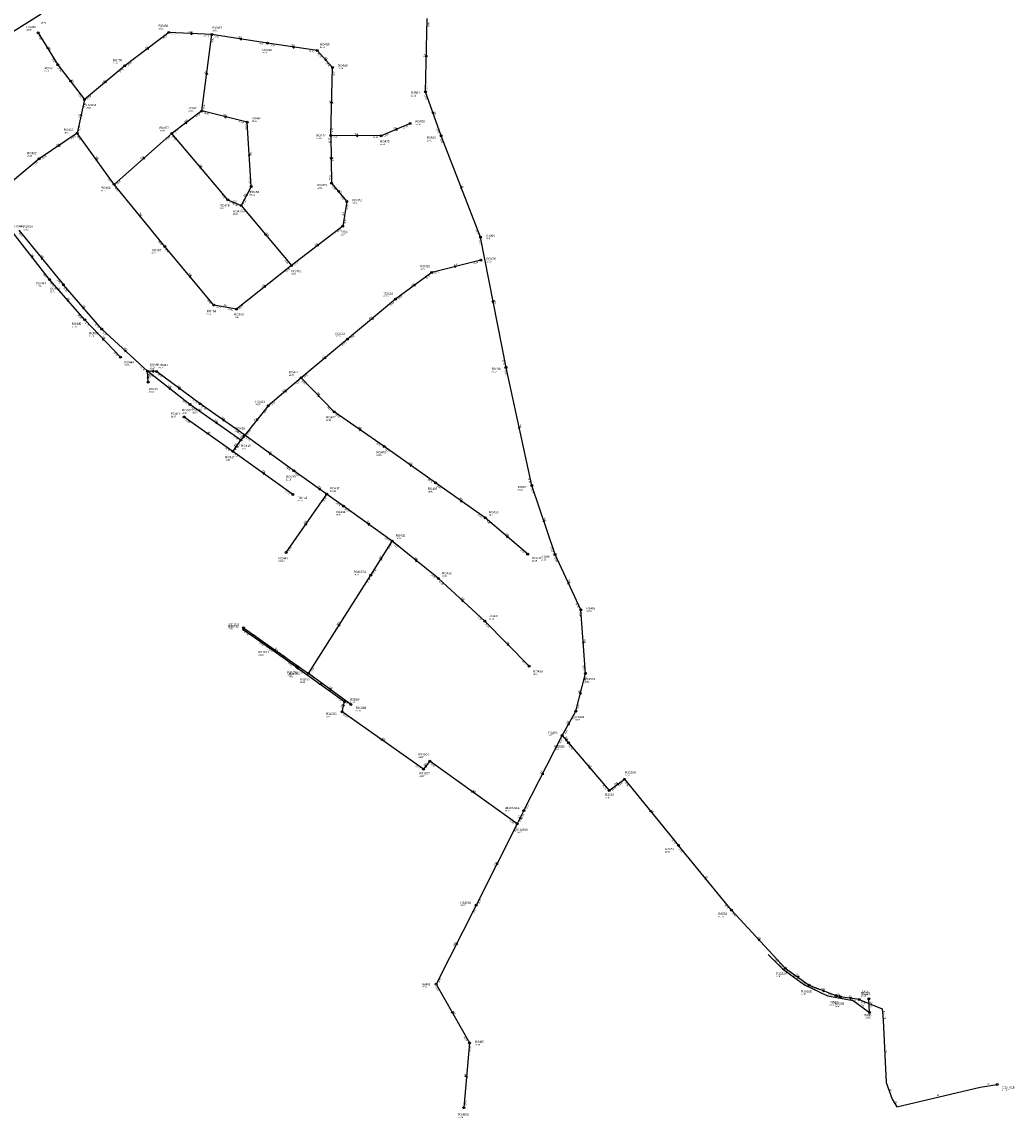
# Model space of a CAD drawing. Header units: metres. Extents: x 179992 to 198392, y 351761 to 369438.
# Tile 158 of 194: x 192765 to 193588, y 362963 to 363873. Entities that reach past the tile are written whole.
import ezdxf

# ---------------------------------------------------------------- set-up
doc = ezdxf.new("R2010")
doc.units = ezdxf.units.M

msp = doc.modelspace()

# ---------------------------------------------------------------- linework, layer by layer
at = {"layer": 'B-WE-RI-DRAINAGE-DRAIN_BETON_200', "linetype": 'Continuous'}
msp.add_lwpolyline([(193468.181, 363050.915), (193467.608, 363062.383)], dxfattribs=at)
at = {"layer": 'B-WE-RI-DRAINAGE-RIOOLPUT_INSPECTIEPUT'}
for centre in [(193467.61, 363062.38), (193468.18, 363050.91)]:
    msp.add_circle(centre, 0.8, dxfattribs=at)
at = {"layer": 'B-WE-RI-GWA-RIOOLLEIDING', "linetype": 'Continuous'}
for points in [[(193086.9, 363788.52), (193062.97, 363778.45)], [(192939.93, 363516.58), (192899.62, 363545.08)], [(192939.93, 363516.58), (192946.64, 363525.99)], [(192989.79, 363480.78), (192939.93, 363516.58)], [(193213.21, 363280.9), (193218.449, 363274.729)], [(193218.449, 363274.729), (193252.08, 363235.11)], [(193252.08, 363235.11), (193264.82, 363244.46)], [(193264.82, 363244.46), (193309.52, 363189.65)], [(193353.49, 363135.98), (193309.52, 363189.65)], [(193353.49, 363135.98), (193398.19, 363087.74)], [(193398.19, 363087.74), (193418.04, 363073.72)], [(193418.04, 363073.72), (193440.05, 363064.95)], [(193443.87, 363063.96), (193440.05, 363064.95)], [(193459.4, 363061.65), (193443.87, 363063.96)]]:
    msp.add_lwpolyline(points, dxfattribs=at)
at = {"layer": 'B-WE-RI-GWA-RIOOLLEIDING_BETON_300', "linetype": 'Continuous'}
for points in [[(192922.59, 363862.46), (192886.91, 363864.25)], [(192914.28, 363799.01), (192922.59, 363862.46)], [(192968.75, 363855.29), (192922.59, 363862.46)], [(193009.95, 363849.1), (192968.75, 363855.29)], [(193022.7, 363835.07), (193009.95, 363849.1)], [(192794.69, 363837.25), (192816.94, 363808.55)], [(193021.2, 363778.59), (193022.7, 363835.07)], [(192914.28, 363799.01), (192889.18, 363780.31)], [(192889.18, 363780.31), (192841.53, 363738.12)], [(193021.2, 363778.59), (193021.855, 363739.173)], [(193062.97, 363778.45), (193021.2, 363778.59)], [(193021.855, 363739.173), (193034.488, 363723.8)], [(193034.488, 363723.8), (193031.05, 363703.34)], [(193031.05, 363703.34), (192988.47, 363670.84)], [(192787.92, 363659.1), (192757.71, 363697.77)], [(192817.03, 363625.66), (192787.92, 363659.1)], [(192846.81, 363594.82), (192817.03, 363625.66)], [(192869.77, 363574.02), (192869.03, 363583.19)], [(192912.9, 363555.95), (192876.69, 363582.89)], [(193023.99, 363549.34), (192996.59, 363577.49)], [(192949.75, 363529.94), (192912.9, 363555.95)], [(193065.39, 363520.55), (193023.99, 363549.34)], [(192990.44, 363500.32), (192949.75, 363529.94)], [(193107.99, 363490.37), (193065.39, 363520.55)], [(193031.74, 363471.09), (192990.44, 363500.32)], [(193149.35, 363461.42), (193107.99, 363490.37)], [(193072.11, 363442.05), (193031.74, 363471.09)], [(193184.5, 363431.23), (193149.35, 363461.42)], [(193110.42, 363410.97), (193072.11, 363442.05)], [(193149.05, 363375.62), (193110.42, 363410.97)], [(193185.75, 363338.34), (193149.05, 363375.62)]]:
    msp.add_lwpolyline(points, dxfattribs=at)
at = {"layer": 'B-WE-RI-GWA-RIOOLLEIDING_BETON_400', "linetype": 'Continuous'}
for points in [[(192886.91, 363864.25), (192850.4, 363836.48)], [(192850.4, 363836.48), (192816.94, 363808.55)], [(192924.21, 363638), (192883.39, 363686.58)], [(192988.47, 363670.84), (192942.97, 363634.55)], [(193145.55, 363675.28), (193104.86, 363664.99)], [(193104.86, 363664.99), (193074.82, 363642.77)], [(193074.82, 363642.77), (193035.15, 363609.65)], [(192942.97, 363634.55), (192924.21, 363638)], [(193035.15, 363609.65), (192996.59, 363577.49)], [(192996.59, 363577.49), (192969.34, 363554.46)], [(192969.34, 363554.46), (192949.75, 363529.94)]]:
    msp.add_lwpolyline(points, dxfattribs=at)
at = {"layer": 'B-WE-RI-GWA-RIOOLLEIDING_BETON_500', "linetype": 'Continuous'}
for points in [[(192781.04, 363879.31), (192732.99, 363849.38)], [(192841.53, 363738.12), (192810.86, 363780.62)], [(192883.39, 363686.58), (192841.53, 363738.12)], [(192762.47, 363700.07), (192799.31, 363654.69)], [(192831.25, 363617.97), (192799.31, 363654.69)], [(192869.03, 363583.19), (192831.25, 363617.97)], [(192904.37, 363555.56), (192869.03, 363583.19)], [(192946.64, 363525.99), (192904.37, 363555.56)], [(192949.75, 363529.94), (192946.64, 363525.99)], [(193136.19, 363025.66), (193131.5, 362972)]]:
    msp.add_lwpolyline(points, dxfattribs=at)
at = {"layer": 'B-WE-RI-GWA-RIOOLLEIDING_BETON_600', "linetype": 'Continuous'}
for points in [[(192984.13, 363432.64), (193017.75, 363481.04)], [(193181.38, 363218.45), (193175.83, 363207.53)], [(193175.83, 363207.53), (193141.693, 363139.968)], [(193141.693, 363139.968), (193108.6, 363074.47)], [(193108.6, 363074.47), (193136.19, 363025.66)]]:
    msp.add_lwpolyline(points, dxfattribs=at)
at = {"layer": 'B-WE-RI-GWA-RIOOLLEIDING_BETON_700', "linetype": 'Continuous'}
for points in [[(193099.69, 363814.92), (193101.14, 363875.71)], [(193112.61, 363778.45), (193099.69, 363814.92)], [(192816.94, 363808.55), (192810.86, 363780.62)], [(192810.86, 363780.62), (192779.28, 363759.28)], [(193145.42, 363694.27), (193112.61, 363778.45)], [(192779.28, 363759.28), (192746.98, 363732.23)]]:
    msp.add_lwpolyline(points, dxfattribs=at)
at = {"layer": 'B-WE-RI-GWA-RIOOLLEIDING_BETON_800', "linetype": 'Continuous'}
for points in [[(193166.53, 363586.09), (193145.42, 363694.27)], [(193188.02, 363488.2), (193166.53, 363586.09)], [(193207.18, 363430.99), (193188.02, 363488.2)], [(193228.6, 363385.13), (193207.18, 363430.99)], [(193232.36, 363332.38), (193228.6, 363385.13)], [(193224.52, 363300.96), (193232.36, 363332.38)], [(193213.21, 363280.9), (193224.52, 363300.96)], [(193181.38, 363218.45), (193213.21, 363280.9)]]:
    msp.add_lwpolyline(points, dxfattribs=at)
at = {"layer": 'B-WE-RI-GWA-RIOOLLEIDING_PVC_200', "linetype": 'Continuous'}
msp.add_lwpolyline([(192778.52, 363863.75), (192794.69, 363837.25)], dxfattribs=at)
at = {"layer": 'B-WE-RI-GWA-RIOOLLEIDING_PVC_250', "linetype": 'Continuous'}
for points in [[(192951.79, 363789.81), (192914.28, 363799.01)], [(192955.1, 363736.39), (192951.79, 363789.81)], [(192935.69, 363725.33), (192889.18, 363780.31)], [(192955.1, 363736.39), (192946.7, 363720.48)], [(192935.69, 363725.33), (192946.7, 363720.48)], [(192946.7, 363720.48), (192988.47, 363670.84)]]:
    msp.add_lwpolyline(points, dxfattribs=at)
at = {"layer": 'B-WE-RI-GWA-RIOOLLEIDING_PVC_315', "linetype": 'Continuous'}
msp.add_lwpolyline([(192876.69, 363582.89), (192869.03, 363583.19)], dxfattribs=at)
at = {"layer": 'B-WE-RI-GWA-RIOOLPUT_INSPECTIEPUT'}
for centre in [(192778.52, 363863.75), (192886.91, 363864.25), (192922.59, 363862.46), (192968.75, 363855.29), (193009.95, 363849.1), (192794.69, 363837.25), (192850.4, 363836.48), (193022.7, 363835.07), (193099.69, 363814.92), (192816.94, 363808.55), (192914.28, 363799.01), (192951.79, 363789.81), (193086.9, 363788.52), (192810.86, 363780.62), (192889.18, 363780.31), (193021.2, 363778.59), (193062.97, 363778.45), (193112.61, 363778.45), (192779.28, 363759.28), (193021.86, 363739.17), (192841.53, 363738.12), (192955.1, 363736.39), (192935.69, 363725.33), (192946.7, 363720.48), (193034.49, 363723.8), (193031.05, 363703.34), (193145.42, 363694.27), (192883.39, 363686.58), (193145.55, 363675.28), (192988.47, 363670.84), (192787.92, 363659.1), (193104.86, 363664.99), (192799.31, 363654.69), (193074.82, 363642.77), (192924.21, 363638), (192942.97, 363634.55), (192817.03, 363625.66), (192831.25, 363617.97), (193035.15, 363609.65), (192846.81, 363594.82), (193166.53, 363586.09), (192869.03, 363583.19), (192876.69, 363582.89), (192996.59, 363577.49), (192869.77, 363574.02), (192904.37, 363555.56), (192912.9, 363555.95), (192969.34, 363554.46), (193023.99, 363549.34), (192899.62, 363545.08), (192949.75, 363529.94), (192946.64, 363525.99), (193065.39, 363520.55), (192939.93, 363516.58), (192990.44, 363500.32), (193107.99, 363490.37), (193188.02, 363488.2), (192989.79, 363480.78), (193017.75, 363481.04), (193031.74, 363471.09), (193149.35, 363461.42), (193072.11, 363442.05), (192984.13, 363432.64), (193184.5, 363431.23), (193207.18, 363430.99), (193110.42, 363410.97), (193228.6, 363385.13), (193149.05, 363375.62), (193185.75, 363338.34), (193232.36, 363332.38), (193224.52, 363300.96), (193213.21, 363280.9), (193218.45, 363274.73), (193264.82, 363244.46), (193252.08, 363235.11), (193175.83, 363207.53), (193309.52, 363189.65), (193141.69, 363139.97), (193353.49, 363135.98), (193398.19, 363087.74), (193108.6, 363074.47), (193418.04, 363073.72), (193440.05, 363064.95), (193443.87, 363063.96), (193136.19, 363025.66), (193131.5, 362972)]:
    msp.add_circle(centre, 0.8, dxfattribs=at)
at = {"layer": 'B-WE-RI-GWA-RIOOLPUT_OVERSTORTPUT'}
msp.add_circle((193181.38, 363218.45), 0.8, dxfattribs=at)
at = {"layer": 'B-WE-RI-GWA_STROMINGSRICHTING'}
for points in [[(192906.22, 363864), (192904.75, 363863.35), (192906.15, 363862.56)], [(192947.2, 363859.37), (192945.67, 363858.88), (192946.98, 363857.94)], [(192786.47, 363852.1), (192786.6, 363850.5), (192785.24, 363851.35)], [(192869.37, 363851.81), (192868.65, 363850.36), (192870.24, 363850.66)], [(192990.88, 363852.69), (192989.35, 363852.19), (192990.67, 363851.27)], [(193017.83, 363841.5), (193016.33, 363842.08), (193016.76, 363840.54)], [(193099.66, 363843.89), (193100.42, 363845.32), (193101.1, 363843.86)], [(192917.53, 363829.4), (192918.43, 363830.73), (192918.96, 363829.21)], [(192805.5, 363824.48), (192805.82, 363822.9), (192804.36, 363823.6)], [(192834.31, 363823.99), (192833.67, 363822.52), (192835.24, 363822.89)], [(193021.19, 363805.41), (193021.95, 363806.83), (193022.63, 363805.37)], [(192813.5, 363796.15), (192813.9, 363794.58), (192814.91, 363795.84)], [(192934.61, 363794.77), (192933.04, 363794.41), (192934.26, 363793.37)], [(193106.35, 363798.28), (193106.15, 363796.68), (193104.99, 363797.8)], [(192900.15, 363789.38), (192901.73, 363789.66), (192901.01, 363788.22)], [(193075.98, 363784.71), (193074.93, 363783.48), (193076.54, 363783.38)], [(193043.53, 363779.24), (193042.09, 363778.52), (193043.52, 363777.8)], [(192795.86, 363771.35), (192795.07, 363769.95), (192796.67, 363770.16)], [(192827.62, 363758.62), (192826.2, 363759.37), (192826.45, 363757.78)], [(192865.96, 363760.71), (192865.35, 363759.21), (192866.91, 363759.63)], [(192954.25, 363761.71), (192953.45, 363763.1), (192952.82, 363761.62)], [(193022.22, 363760.33), (193021.53, 363758.88), (193020.78, 363760.31)], [(192913.91, 363752.19), (192912.43, 363752.82), (192912.82, 363751.26)], [(192950.94, 363730.04), (192950.9, 363728.43), (192952.21, 363729.37)], [(193027.81, 363733.06), (193028.17, 363731.49), (193026.7, 363732.14)], [(193130.21, 363735.28), (193129.02, 363736.36), (193128.87, 363734.76)], [(192863.93, 363711.69), (192862.46, 363712.35), (192862.81, 363710.78)], [(192967.21, 363697.23), (192967.59, 363695.66), (192966.11, 363696.3)], [(193010.47, 363688.54), (193009.76, 363687.09), (193011.34, 363687.39)], [(192774.27, 363677.74), (192772.82, 363678.43), (192773.13, 363676.86)], [(192782.36, 363676.72), (192780.89, 363677.38), (192781.24, 363675.81)], [(193123.63, 363670.48), (193125.2, 363670.14), (193123.99, 363669.08)], [(192905.28, 363661.65), (192903.8, 363662.29), (192904.18, 363660.72)], [(192966.4, 363654.16), (192965.72, 363652.7), (192967.29, 363653.03)], [(193090.57, 363655.32), (193089.84, 363653.88), (193091.43, 363654.16)], [(192803.96, 363641.77), (192802.48, 363642.38), (192802.88, 363640.82)], [(193156.41, 363641.73), (193155.98, 363640.18), (193154.99, 363641.46)], [(192816.77, 363635.72), (192815.28, 363636.33), (192815.68, 363634.77)], [(193055.63, 363627.69), (193054.98, 363626.21), (193056.55, 363626.58)], [(192833.44, 363609.7), (192831.92, 363610.24), (192832.4, 363608.7)], [(192851.69, 363600.13), (192850.14, 363600.58), (192850.71, 363599.07)], [(193016.51, 363595.05), (193015.87, 363593.57), (193017.44, 363593.94)], [(192870.3, 363577.11), (192869.4, 363578.6), (192868.75, 363576.99)], [(192874.45, 363583.76), (192872.86, 363583.04), (192874.39, 363582.2)], [(192888.28, 363569.06), (192886.7, 363569.38), (192887.39, 363567.92)], [(192896.38, 363569.14), (192894.79, 363569.42), (192895.52, 363567.98)], [(192983.6, 363567.45), (192982.96, 363565.97), (192984.53, 363566.35)], [(193011.81, 363562.89), (193010.29, 363563.42), (193010.78, 363561.88)], [(192927.1, 363540.54), (192925.51, 363540.78), (192926.27, 363539.36)], [(192932.92, 363542.7), (192931.33, 363542.95), (192932.09, 363541.53)], [(192959.88, 363543.77), (192959.54, 363542.2), (192961.01, 363542.88)], [(192919.01, 363532.25), (192919.77, 363530.83), (192918.18, 363531.07)], [(193046.28, 363534.71), (193044.69, 363534.95), (193045.46, 363533.53)], [(193178.29, 363535.89), (193177.27, 363537.15), (193176.88, 363535.58)], [(192941.86, 363520.53), (192943.29, 363521.29), (192943.04, 363519.69)], [(192948.55, 363529.67), (192948.2, 363527.96), (192949.77, 363528.71)], [(192971.68, 363514.86), (192970.1, 363515.13), (192970.84, 363513.7)], [(193088.28, 363505.22), (193086.69, 363505.46), (193087.45, 363504.04)], [(192966.45, 363498.42), (192964.86, 363498.68), (192965.61, 363497.26)], [(193012.68, 363485.46), (193011.09, 363485.71), (193011.85, 363484.29)], [(193130.26, 363475.66), (193128.67, 363475.9), (193129.44, 363474.48)], [(193198.74, 363458.46), (193197.6, 363459.59), (193197.37, 363458)], [(192999.53, 363456.07), (193000.94, 363456.84), (193000.71, 363455.25)], [(193053.51, 363456.31), (193051.92, 363456.57), (193052.67, 363455.14)], [(193168.49, 363445.93), (193166.92, 363446.32), (193167.55, 363444.84)], [(193092.84, 363426.16), (193091.27, 363426.51), (193091.93, 363425.04)], [(193219.15, 363407.06), (193217.89, 363408.06), (193217.85, 363406.45)], [(193131.28, 363392.85), (193129.73, 363393.29), (193130.31, 363391.79)], [(193168.92, 363356.46), (193167.4, 363356.98), (193167.9, 363355.45)], [(193231.3, 363357.37), (193230.48, 363358.76), (193229.86, 363357.27)], [(193227.39, 363315.45), (193228.44, 363316.67), (193228.79, 363315.1)], [(193217.53, 363290.03), (193218.86, 363290.93), (193218.78, 363289.32)], [(193217.43, 363277.13), (193215.83, 363277.81), (193216.24, 363276.12)], [(193196, 363248.72), (193197.29, 363249.68), (193197.28, 363248.07)], [(193236.75, 363254.29), (193235.26, 363254.92), (193235.65, 363253.36)], [(193259.18, 363241.22), (193258.45, 363239.79), (193260.04, 363240.06)], [(193177.31, 363212.03), (193178.6, 363212.99), (193178.59, 363211.38)], [(193286.82, 363218.63), (193287.17, 363217.06), (193285.7, 363217.72)], [(193158.77, 363175.36), (193158.76, 363173.75), (193160.05, 363174.71)], [(193332.97, 363162.16), (193331.51, 363162.82), (193331.86, 363161.24)], [(193377.35, 363111.29), (193375.84, 363111.86), (193376.29, 363110.31)], [(193125.15, 363108.83), (193125.15, 363107.22), (193126.44, 363108.18)], [(193409.71, 363080.49), (193408.11, 363080.73), (193408.88, 363079.31)], [(193430.65, 363069.47), (193429.04, 363069.33), (193430.12, 363068.13)], [(193440.65, 363065.6), (193441.96, 363064.46), (193440.25, 363064.09)], [(193453.17, 363063.31), (193451.64, 363062.81), (193452.95, 363061.88)], [(193122.31, 363051.67), (193122.4, 363050.06), (193121.06, 363050.96)], [(193133, 362997.46), (193133.85, 362998.83), (193134.44, 362997.33)]]:
    msp.add_lwpolyline(points, dxfattribs=at)
at = {"layer": 'B-WE-RI-HWA-KOLKAANSLUITLEIDING_PVC_125', "linetype": 'Continuous'}
for points in [[(193383.94, 363099.09), (193395.94, 363087.18)], [(193395.94, 363087.18), (193414.14, 363074)], [(193414.14, 363074), (193433.09, 363064.93)], [(193433.09, 363064.93), (193454.5, 363060.79)], [(193454.5, 363060.79), (193468.181, 363050.915)]]:
    msp.add_lwpolyline(points, dxfattribs=at)
at = {"layer": 'B-WE-RI-HWA-RIOOLLEIDING', "linetype": 'Continuous'}
for points in [[(192993.74, 363336.81), (193032.59, 363309.07)], [(193030.49, 363300.41), (193032.59, 363309.07)], [(193098.05, 363252.81), (193030.49, 363300.41)], [(193103.23, 363259.48), (193098.05, 363252.81)], [(193175.83, 363207.53), (193103.23, 363259.48)]]:
    msp.add_lwpolyline(points, dxfattribs=at)
at = {"layer": 'B-WE-RI-HWA-RIOOLLEIDING_PVC_160', "linetype": 'Continuous'}
msp.add_lwpolyline([(192992.099, 363337.943), (192993.74, 363336.81)], dxfattribs=at)
at = {"layer": 'B-WE-RI-HWA-RIOOLPUT_INSPECTIEPUT', "linetype": 'Continuous'}
msp.add_lwpolyline([(192992.212, 363337.393), (192992.659, 363338.056), (192991.996, 363338.504), (192991.549, 363337.841), (192992.212, 363337.393)], dxfattribs=at)
at = {"layer": 'B-WE-RI-HWA-RIOOLPUT_INSPECTIEPUT'}
for centre in [(192993.74, 363336.81), (193032.59, 363309.07), (193030.49, 363300.41), (193103.23, 363259.48), (193098.05, 363252.81)]:
    msp.add_circle(centre, 0.8, dxfattribs=at)
at = {"layer": 'B-WE-RI-HWA_STROMINGSRICHTING'}
for points in [[(192994.65, 363337.13), (192992.92, 363337.38), (192993.76, 363335.85)], [(193012.41, 363324.36), (193013.16, 363322.94), (193011.57, 363323.19)], [(193031.15, 363306.44), (193031.54, 363304.74), (193032.67, 363306.07)], [(193063.51, 363278.03), (193064.27, 363276.61), (193062.68, 363276.85)], [(193099.07, 363255.39), (193100.64, 363256.15), (193100.3, 363254.43)], [(193138.78, 363234.93), (193139.53, 363233.51), (193137.94, 363233.76)]]:
    msp.add_lwpolyline(points, dxfattribs=at)
at = {"layer": 'B-WE-RI-PERSLEIDING-POMPPUT'}
msp.add_circle((193573.91, 362991.24), 0.8, dxfattribs=at)
at = {"layer": 'B-WE-RI-PERSLEIDING-RIOOLPUT_INSPECTIEPUT'}
msp.add_circle((193459.4, 363061.65), 0.8, dxfattribs=at)
at = {"layer": 'B-WE-RI-PERSLEIDING_PP_90', "linetype": 'Continuous'}
msp.add_lwpolyline([(193459.4, 363061.65), (193478.485, 363054.038), (193479.255, 363048.071), (193479.447, 363044.606), (193481.757, 362992.828), (193486.954, 362978.969), (193490.611, 362972.81), (193559.906, 362988.978), (193573.91, 362991.24)], dxfattribs=at)
at = {"layer": 'B-WE-RI-SWA-RIOOLLEIDING_PE_660', "linetype": 'Continuous'}
for points in [[(192948.612, 363368.813), (192968.276, 363354.844)], [(192968.276, 363354.844), (192992.099, 363337.943)]]:
    msp.add_lwpolyline(points, dxfattribs=at)
at = {"layer": 'B-WE-RI-SWA-RIOOLPUT_INSPECTIEPUT', "linetype": 'Continuous'}
for points in [[(192948.723, 363368.258), (192949.17, 363368.921), (192948.507, 363369.369), (192948.059, 363368.706), (192948.723, 363368.258)], [(192968.379, 363354.289), (192968.826, 363354.952), (192968.163, 363355.4), (192967.716, 363354.737), (192968.379, 363354.289)]]:
    msp.add_lwpolyline(points, dxfattribs=at)
at = {"layer": 'B-WE-RI-VWA-RIOOLLEIDING', "linetype": 'Continuous'}
for points in [[(193054.323, 363413.951), (193072.11, 363442.05)], [(193002.58, 363332.21), (193054.323, 363413.951)], [(193037.91, 363306.57), (193002.58, 363332.21)]]:
    msp.add_lwpolyline(points, dxfattribs=at)
at = {"layer": 'B-WE-RI-VWA-RIOOLLEIDING_PVC_200', "linetype": 'Continuous'}
msp.add_lwpolyline([(192948.696, 363370.14), (193002.58, 363332.21)], dxfattribs=at)
at = {"layer": 'B-WE-RI-VWA-RIOOLPUT_INSPECTIEPUT'}
for centre in [(193054.32, 363413.95), (192948.7, 363370.14), (193002.58, 363332.21), (193037.91, 363306.57)]:
    msp.add_circle(centre, 0.8, dxfattribs=at)
at = {"layer": 'B-WE-RI-VWA_STROMINGSRICHTING'}
for points in [[(193061.84, 363427.17), (193063.22, 363428), (193063.05, 363426.4)], [(193027.07, 363372.25), (193028.45, 363373.08), (193028.29, 363371.48)], [(192974.87, 363352.59), (192975.64, 363351.18), (192974.05, 363351.42)], [(193021.83, 363319.13), (193020.24, 363319.39), (193020.99, 363317.96)]]:
    msp.add_lwpolyline(points, dxfattribs=at)

# ---------------------------------------------------------------- texts
at = {"layer": 'B-WE-RI-DRAINAGE_AFM'}
msp.add_text('200', height=1.3, rotation=-87.14, dxfattribs=at).set_placement((193468.59, 363058.26))
at = {"layer": 'B-WE-RI-DRAINAGE_PUTDEKSELNIVEAU'}
for p in [(193461.6, 363065.14), (193463.87, 363045.87)]:
    msp.add_text('-999.99', height=1.2, dxfattribs=at).set_placement(p)
at = {"layer": 'B-WE-RI-DRAINAGE_PUTNUMMER'}
for s, p in [('543A', (193461.6, 363067.18)), ('543B', (193463.87, 363047.91))]:
    msp.add_text(s, height=1.8, dxfattribs=at).set_placement(p)
at = {"layer": 'B-WE-RI-GWA_AFM'}
for s, rotation, p in [('300', -2.87, (192903.23, 363864.22)), ('300', -8.83, (192944.24, 363859.9)), ('200', -58.61, (192786.46, 363852.25)), ('400', 37.26, (192866.95, 363850.06)), ('300', -8.54, (192987.91, 363853.18)), ('300', -47.74, (193015.86, 363843.77)), ('700', 88.63, (193099.61, 363843.77)), ('300', 82.54, (192917.46, 363829.32)), ('300', -52.21, (192805.48, 363824.6)), ('400', 39.85, (192831.97, 363822.1)), ('300', 88.48, (193021.13, 363805.3)), ('700', 77.72, (192812.82, 363793.23)), ('250', -13.78, (192931.7, 363795.54)), ('700', -70.49, (193106.38, 363798.42)), ('300', 36.69, (192900.02, 363789.34)), ('200', 22.82, (193073.2, 363783.63)), ('300', -0.19, (193040.52, 363779.31)), ('700', 34.05, (192793.33, 363769.71)), ('500', -54.18, (192825.91, 363761.08)), ('300', 41.52, (192863.67, 363758.77)), ('250', -86.45, (192954.12, 363764.7)), ('300', -89.05, (193022.28, 363760.45)), ('250', -49.77, (192912.03, 363754.5)), ('250', 62.17, (192949.48, 363727.43)), ('300', -50.59, (193027.79, 363733.21)), ('700', -68.71, (193129.18, 363738.13)), ('250', -23.77, (192940.08, 363724.25)), ('500', -50.92, (192862.07, 363714.05)), ('300', 80.46, (193031.73, 363712.16)), ('250', -49.92, (192967.17, 363697.35)), ('300', 37.35, (193008.06, 363686.78)), ('300', -52, (192772.47, 363680.14)), ('500', -50.93, (192780.51, 363679.09)), ('400', 14.19, (193123.5, 363670.51)), ('400', -49.96, (192903.39, 363663.97)), ('400', 38.58, (192964.01, 363652.33)), ('400', 36.49, (193088.13, 363653.56)), ('300', -48.96, (192802.03, 363644.07)), ('800', -78.96, (193156.44, 363641.87)), ('500', -48.98, (192814.84, 363638.04)), ('400', -10.42, (192932.2, 363637.33)), ('400', 39.86, (193053.28, 363625.82)), ('300', -46, (192831.4, 363611.92)), ('500', -42.63, (192849.53, 363602.23)), ('400', 39.83, (193014.17, 363593.16)), ('315', -2.24, (192871.33, 363583.87)), ('300', -85.39, (192870.06, 363580.22)), ('500', -38.02, (192885.95, 363570.96)), ('300', -36.65, (192894.01, 363570.97)), ('400', 40.2, (192981.28, 363565.56)), ('300', -45.77, (193009.76, 363565.08)), ('500', -34.97, (192924.67, 363542.33)), ('300', -35.22, (192930.5, 363544.48)), ('400', 51.38, (192957.97, 363541.46)), ('800', -77.62, (193177.71, 363538.85)), ('200', -35.26, (192918.95, 363532.39)), ('500', 51.79, (192946.61, 363527.23)), ('300', -34.82, (193043.85, 363536.48)), ('200', 54.51, (192941.74, 363520.45)), ('300', -36.05, (192969.29, 363516.66)), ('300', -35.32, (193085.87, 363507.01)), ('200', -35.68, (192964.05, 363500.23)), ('300', -35.29, (193010.28, 363487.26)), ('300', -34.99, (193127.84, 363477.45)), ('600', 55.22, (192999.41, 363456.01)), ('300', -35.73, (193051.11, 363458.1)), ('800', -71.48, (193197.83, 363461.31)), ('300', -40.66, (193166.24, 363447.94)), ('300', -39.05, (193090.54, 363428.07)), ('800', -64.96, (193217.94, 363409.8)), ('300', -42.46, (193129.1, 363394.92)), ('300', -45.45, (193166.87, 363358.64)), ('800', -85.92, (193231.15, 363360.37)), ('800', 75.99, (193227.31, 363315.35)), ('800', 60.59, (193217.41, 363289.98)), ('200', -49.67, (193215.41, 363279.5)), ('200', -49.67, (193234.84, 363256.6)), ('800', 62.99, (193195.9, 363248.67)), ('200', 36.28, (193256.74, 363239.47)), ('600', 63.06, (193177.21, 363211.95)), ('200', -50.8, (193286.79, 363218.77)), ('600', 63.19, (193157.37, 363172.7)), ('200', -50.67, (193331.12, 363164.53)), ('200', -47.18, (193375.35, 363113.56)), ('600', 63.19, (193123.74, 363106.16)), ('200', -35.23, (193407.28, 363082.26)), ('200', -21.73, (193427.88, 363070.63)), ('200', -14.53, (193440.63, 363065.63)), ('200', -8.46, (193450.21, 363063.8)), ('600', -60.52, (193122.3, 363051.79)), ('500', 85, (193132.93, 362997.35))]:
    msp.add_text(s, height=1.3, rotation=rotation, dxfattribs=at).set_placement(p)
at = {"layer": 'B-WE-RI-GWA_BOB'}
for s, rotation, p in [('24.96', 88.63, (193102.78, 363868.87)), ('27.65', -58.61, (192778.03, 363861.11)), ('26.16', 37.26, (192882.59, 363858.7)), ('26.16', -2.87, (192888.82, 363862.35)), ('26.21', -2.87, (192915.71, 363861)), ('26.61', 82.54, (192923.49, 363855.48)), ('26.21', -8.83, (192924.29, 363860.37)), ('26.33', -8.83, (192961.75, 363854.56)), ('26.32', -8.54, (192970.46, 363853.21)), ('26.43', -8.54, (193002.96, 363848.33)), ('27.28', -58.61, (192789.61, 363842.12)), ('26.04', 37.26, (192853.08, 363836.26)), ('26.43', -47.74, (193009.96, 363846.41)), ('26.52', -47.74, (193016.79, 363838.89)), ('27.28', -52.21, (192794.49, 363834.57)), ('26.05', 39.85, (192846.33, 363830.74)), ('26.55', 88.48, (193024.32, 363828.22)), ('25.05', 88.63, (193101.54, 363816.88)), ('27.11', -52.21, (192811.35, 363812.82)), ('25.94', 39.85, (192819.63, 363808.45)), ('25.09', -70.49, (193098.66, 363812.43)), ('25.94', 77.72, (192817.25, 363801.52)), ('26.87', 82.54, (192916.32, 363800.76)), ('27.18', 36.69, (192909.9, 363793.5)), ('26.96', -13.78, (192915.79, 363796.79)), ('25.77', 77.72, (192813.04, 363782.19)), ('27.08', -13.78, (192944.76, 363789.68)), ('27.08', -86.45, (192950.12, 363787.7)), ('26.70', 88.48, (193023.05, 363780.54)), ('26.77', 22.82, (193081.33, 363784.22)), ('25.06', -70.49, (193108.64, 363784.26)), ('25.62', 34.05, (192806.23, 363775.32)), ('25.66', -54.18, (192810.57, 363777.94)), ('27.04', 41.52, (192885.28, 363774.45)), ('27.08', -49.77, (192889.1, 363777.62)), ('27.47', 36.69, (192891.86, 363780.06)), ('26.58', -89.05, (193019.43, 363776.56)), ('26.58', -0.19, (193023.19, 363776.78)), ('26.63', -0.19, (193056.16, 363776.67)), ('26.66', 22.82, (193065.51, 363777.57)), ('25.06', -68.71, (193111.66, 363775.93)), ('25.55', 34.05, (192781.94, 363758.91)), ('25.55', 39.94, (192775.22, 363753.53)), ('25.75', -54.18, (192836.09, 363742.58)), ('26.81', 41.52, (192844.22, 363738.1)), ('27.36', -86.45, (192952.88, 363743.07)), ('26.42', -89.05, (193019.94, 363745.94)), ('25.76', -50.92, (192841.39, 363735.43)), ('27.37', -49.77, (192929.92, 363729.36)), ('27.33', 62.17, (192953.52, 363729.54)), ('26.42', -50.59, (193021.73, 363736.48)), ('27.38', -23.77, (192936.79, 363722.88)), ('27.38', -23.77, (192939.75, 363721.57)), ('27.20', 62.17, (192949.23, 363721.41)), ('26.37', -50.59, (193028.78, 363727.91)), ('26.35', 80.46, (193035.14, 363716.8)), ('27.22', -49.92, (192946.61, 363717.79)), ('26.35', 80.46, (193033.16, 363705.01)), ('25.66', -50.93, (192762.33, 363697.38)), ('26.35', 37.35, (193026.74, 363697.78)), ('25.17', -68.71, (193141.27, 363699.95)), ('25.84', -50.92, (192877.71, 363690.72)), ('25.87', -49.96, (192883.3, 363683.89)), ('25.17', -78.96, (193144.04, 363691.96)), ('26.98', -49.92, (192982.71, 363674.88)), ('26.16', 38.58, (192984.28, 363665.19)), ('26.17', 37.35, (192991.15, 363670.62)), ('26.69', 14.19, (193139.4, 363671.87)), ('26.20', -52, (192782.32, 363663.35)), ('25.82', -50.93, (192793.63, 363658.83)), ('26.71', 36.49, (193100.46, 363659.5)), ('26.71', 14.19, (193107.24, 363663.74)), ('26.19', -48.96, (192787.88, 363656.41)), ('25.83', -48.98, (192799.26, 363652)), ('26.00', -49.96, (192918.46, 363642.05)), ('26.68', 39.86, (193070.75, 363637.03)), ('26.67', 36.49, (193077.5, 363642.51)), ('26.35', -48.96, (192811.21, 363629.61)), ('26.02', -10.42, (192925.85, 363635.87)), ('26.02', -10.42, (192935.96, 363634.01)), ('26.13', 38.58, (192945.66, 363634.39)), ('26.36', -46, (192817.12, 363622.97)), ('25.88', -48.98, (192825.43, 363621.92)), ('25.87', -42.63, (192831.5, 363615.29)), ('26.63', 39.86, (193037.84, 363609.55)), ('26.63', 39.83, (193031.08, 363603.91)), ('26.46', -46, (192840.79, 363598.46)), ('25.96', -42.63, (192862.81, 363586.47)), ('25.11', -78.96, (193163.46, 363592.42)), ('25.95', -38.02, (192869.5, 363580.54)), ('26.48', -36.65, (192877.22, 363580.25)), ('26.57', 40.2, (192992.56, 363571.73)), ('26.56', -45.77, (192996.7, 363574.8)), ('26.58', 39.83, (192999.28, 363577.39)), ('25.11', -77.62, (193165.2, 363583.75)), ('26.10', -38.02, (192897.9, 363558.33)), ('26.50', -36.65, (192906.37, 363558.56)), ('26.54', 40.2, (192972.03, 363554.38)), ('26.10', -34.97, (192904.98, 363552.94)), ('26.43', -35.22, (192913.5, 363553.33)), ('26.54', 51.38, (192966.5, 363548.02)), ('26.67', -45.77, (193017.96, 363552.96)), ('26.58', -35.26, (192900.21, 363542.46)), ('26.68', -34.82, (193024.6, 363546.72)), ('26.51', -35.22, (192943.16, 363532.39)), ('26.52', 51.38, (192952.4, 363530.38)), ('26.42', -34.97, (192940.04, 363528.41)), ('26.44', 54.51, (192942.56, 363517.16)), ('26.41', 54.51, (192944.16, 363519.41)), ('26.51', -36.05, (192950.31, 363527.31)), ('26.72', -34.82, (193058.78, 363522.95)), ('26.44', -35.26, (192933.34, 363519.04)), ('27.31', -35.68, (192940.5, 363513.95)), ('26.73', -35.32, (193065.98, 363517.93)), ('26.66', -36.05, (192983.88, 363502.87)), ('26.68', -35.29, (192991.03, 363497.7)), ('26.79', -35.32, (193101.4, 363492.83)), ('25.19', -77.62, (193184.8, 363494.46)), ('26.81', -34.99, (193108.6, 363487.75)), ('25.21', -71.48, (193186.95, 363485.73)), ('27.74', -35.68, (192983.22, 363483.28)), ('26.72', 55.22, (193015.35, 363474.43)), ('26.76', -35.29, (193025.15, 363473.55)), ('26.77', -35.73, (193032.31, 363468.46)), ('26.91', -34.99, (193142.75, 363463.84)), ('26.93', -40.66, (193149.69, 363458.75)), ('26.81', -35.73, (193065.54, 363444.56)), ('26.83', -39.05, (193072.53, 363439.39)), ('26.75', 55.22, (192986.75, 363433.26)), ('27.00', -40.66, (193178.17, 363434.3)), ('25.35', -71.48, (193203.31, 363436.87)), ('25.34', -64.96, (193206.4, 363428.42)), ('26.89', -39.05, (193104.01, 363413.86)), ('26.90', -42.46, (193110.68, 363408.29)), ('25.40', -64.96, (193224.09, 363390.53)), ('27.00', -42.46, (193142.82, 363378.88)), ('25.37', -85.92, (193226.95, 363383.01)), ('27.02', -45.45, (193149.17, 363372.93)), ('27.13', -45.45, (193179.7, 363341.92)), ('25.38', -85.92, (193230.08, 363339.03)), ('25.38', 75.99, (193232.46, 363325.35)), ('25.48', 75.99, (193226.75, 363302.46)), ('25.58', 60.59, (193222.75, 363294.15)), ('25.61', 60.59, (193215.76, 363281.76)), ('25.47', 62.99, (193211.73, 363274.02)), ('26.06', -49.67, (193218.37, 363272.04)), ('26.15', -49.67, (193246.31, 363239.13)), ('26.55', 36.28, (193260.4, 363238.99)), ('26.55', -50.8, (193264.69, 363241.77)), ('26.15', 36.28, (193254.76, 363234.84)), ('25.70', 62.99, (193183.89, 363219.41)), ('25.67', 63.06, (193178.34, 363208.5)), ('25.06', 63.06, (193179.9, 363211.57)), ('25.67', 63.19, (193174.37, 363200.65)), ('26.53', -50.8, (193303.83, 363193.78)), ('26.53', -50.67, (193309.4, 363186.96)), ('25.53', 63.19, (193144.2, 363140.94)), ('26.75', -50.67, (193347.79, 363140.1)), ('25.53', 63.19, (193140.23, 363133.09)), ('26.75', -47.18, (193353.53, 363133.29)), ('26.82', -47.18, (193392.25, 363091.5)), ('26.82', -35.23, (193398.79, 363085.12)), ('25.39', 63.19, (193111.11, 363075.44)), ('26.92', -35.23, (193411.45, 363076.17)), ('25.38', -60.52, (193108.02, 363071.84)), ('26.92', -21.73, (193419.23, 363071.31)), ('26.97', -21.73, (193433.07, 363065.79)), ('24.90', -8.46, (193445.58, 363061.89)), ('25.20', -8.46, (193452.41, 363060.87)), ('24.74', -60.52, (193131.28, 363030.69)), ('23.96', 85, (193137.39, 363018.73)), ('24.95', 85, (193133.47, 362973.84))]:
    msp.add_text(s, height=1.2, rotation=rotation, dxfattribs=at).set_placement(p)
at = {"layer": 'B-WE-RI-GWA_PUTDEKSELNIVEAU'}
for s, p in [('28.89', (192768.78, 363865.78)), ('28.72', (192780.87, 363871.57)), ('28.93', (192878.31, 363866.8)), ('29.01', (192923.09, 363865.19)), ('28.18', (193012.2, 363851.3)), ('28.99', (192840.24, 363838.22)), ('28.52', (192964.4, 363846.71)), ('29.01', (192783.51, 363831.63)), ('28.20', (193027.21, 363833.77)), ('28.03', (193087.75, 363811.23)), ('29.10', (192818.5, 363801.07)), ('29.04', (192902.97, 363798.54)), ('28.98', (192955.47, 363789.96)), ('28.09', (193091.35, 363787.38)), ('29.00', (192799.73, 363780.43)), ('28.99', (192879.02, 363782.05)), ('28.48', (193009.2, 363775.73)), ('28.23', (193062.05, 363770.8)), ('27.90', (193100.9, 363773.87)), ('28.66', (192769.26, 363761.12)), ('29.13', (192830.5, 363732.29)), ('28.91', (192953.86, 363728.81)), ('28.50', (193010.14, 363734.59)), ('28.55', (193039.15, 363722.02)), ('28.91', (192929.2, 363717.66)), ('28.79', (192940.21, 363712.81)), ('27.85', (192766.3, 363700.02)), ('28.77', (193029.33, 363695.92)), ('28.01', (193150.03, 363692.65)), ('28.97', (192872.51, 363680.55)), ('28.63', (193095.63, 363667.3)), ('27.98', (193150.21, 363673.5)), ('28.81', (192988.55, 363663.1)), ('27.85', (192776.99, 363653.14)), ('27.71', (192788.43, 363648.66)), ('29.06', (193064.73, 363644.56)), ('29.05', (192918.21, 363630)), ('27.78', (192806.26, 363619.51)), ('28.93', (192941.02, 363627.22)), ('27.58', (192820.6, 363611.7)), ('29.05', (193024.93, 363611.34)), ('27.78', (192850.08, 363587.47)), ('27.69', (192870.91, 363585.57)), ('27.85', (192878.33, 363585.36)), ('29.07', (192986.37, 363579.18)), ('28.00', (193154.63, 363582.15)), ('27.93', (192870.1, 363565.39)), ('28.17', (192897.88, 363547.89)), ('28.39', (192906.48, 363548.23)), ('28.88', (192958.75, 363554.91)), ('28.17', (192888.49, 363544.89)), ('28.89', (193017.3, 363541.82)), ('28.75', (192941.97, 363532.66)), ('28.77', (192946.81, 363518.25)), ('28.83', (193059.04, 363512.78)), ('28.88', (192933.51, 363508.86)), ('29.09', (192984.02, 363492.6)), ('27.82', (193176.18, 363484.02)), ('29.19', (192993.67, 363475.02)), ('999.00', (193020.5, 363482.93)), ('28.80', (193101.64, 363482.6)), ('29.36', (193025.32, 363463.37)), ('28.75', (193152.31, 363463.16)), ('29.29', (193075.07, 363443.79)), ('999.00', (192977.78, 363424.87)), ('28.55', (193188.12, 363425.14)), ('27.89', (193195.53, 363426.25)), ('29.30', (193113.57, 363412.55)), ('28.10', (193233.24, 363383.43)), ('29.18', (193152.38, 363377.03)), ('28.79', (193189.08, 363331.05)), ('28.18', (193231.61, 363324.7)), ('28.14', (193223.94, 363293.26)), ('27.76', (193201.81, 363280.29)), ('27.83', (193206.13, 363268.7)), ('27.72', (193265.4, 363247.18)), ('27.83', (193248.81, 363228.66)), ('27.76', (193165.62, 363217.76)), ('28.23', (193175.83, 363199.79)), ('27.72', (193298.59, 363183.69)), ('28.23', (193128.78, 363139.21)), ('28.28', (193342.67, 363129.89)), ('27.92', (193390.66, 363080.33)), ('27.11', (193096.6, 363071.45)), ('27.90', (193411.39, 363065.68)), ('28.06', (193434.97, 363056.54)), ('26.00', (193439.27, 363055.42)), ('26.34', (193140.89, 363023.72)), ('26.40', (193126.76, 362963.38))]:
    msp.add_text(s, height=1.2, dxfattribs=at).set_placement(p)
at = {"layer": 'B-WE-RI-GWA_PUTNUMMER'}
for s, p in [('RO465', (192768.78, 363867.82)), ('RO456', (192878.31, 363868.84)), ('RO457', (192923.09, 363867.23)), ('RO458', (192964.4, 363848.75)), ('RO459', (193012.2, 363853.34)), ('RO455', (192840.24, 363840.26)), ('RO464', (192783.51, 363833.67)), ('RO460', (193027.21, 363835.81)), ('R3501', (193087.75, 363813.27)), ('RO454', (192818.5, 363803.11)), ('RO461', (192902.97, 363800.58)), ('RO462', (192955.47, 363792)), ('RO477', (192879.02, 363784.09)), ('RO476', (193091.35, 363789.42)), ('RO453', (192799.73, 363782.47)), ('RO474', (193009.2, 363777.77)), ('R3500', (193100.9, 363775.91)), ('RO475', (193062.05, 363772.84)), ('RO452', (192769.26, 363763.16)), ('RO466', (192830.5, 363734.33)), ('RO463', (192953.86, 363730.85)), ('RO473', (193010.14, 363736.63)), ('RO478', (192929.2, 363719.7)), ('RO472', (193039.15, 363724.06)), ('RO479', (192940.21, 363714.85)), ('RO440', (192758.79, 363702.45)), ('RO591', (192766.3, 363702.06)), ('RO471', (193029.33, 363697.96)), ('R3499', (193150.03, 363694.69)), ('RO467', (192872.51, 363682.59)), ('RO426', (193150.21, 363675.54)), ('RO470', (192988.55, 363665.14)), ('RO425', (193095.63, 363669.34)), ('RO444', (192776.99, 363655.18)), ('RO594', (192788.43, 363650.7)), ('RO424', (193064.73, 363646.6)), ('RO468', (192918.21, 363632.04)), ('RO469', (192941.02, 363629.26)), ('RO445', (192806.26, 363621.55)), ('RO595', (192820.6, 363613.74)), ('RO423', (193024.93, 363613.38)), ('RO446', (192850.08, 363589.51)), ('RO596', (192870.91, 363587.61)), ('RO447', (192878.33, 363587.4)), ('R3498', (193154.63, 363584.19)), ('RO422', (192986.37, 363581.22)), ('RO415', (192870.1, 363567.43)), ('RO421', (192958.75, 363556.95)), ('RO416', (192888.49, 363546.93)), ('RO597', (192897.88, 363549.93)), ('RO448', (192906.48, 363550.27)), ('RO427', (193017.3, 363543.86)), ('RO420', (192941.97, 363534.7)), ('RO419', (192946.81, 363520.29)), ('RO417', (192933.51, 363510.9)), ('RO428', (193059.04, 363514.82)), ('RO433', (192984.02, 363494.64)), ('RO432', (193020.5, 363484.97)), ('RO429', (193101.64, 363484.64)), ('R3497', (193176.18, 363486.06)), ('RO418', (192993.67, 363477.06)), ('RO434', (193025.32, 363465.41)), ('RO430', (193152.31, 363465.2)), ('RO435', (193075.07, 363445.83)), ('R3496', (193195.53, 363428.29)), ('RO441', (192977.78, 363426.91)), ('RO431', (193188.12, 363427.18)), ('RO436', (193113.57, 363414.59)), ('R3495', (193233.24, 363385.47)), ('RO437', (193152.38, 363379.07)), ('RO438', (193189.08, 363333.09)), ('R3495A', (193231.61, 363326.74)), ('R3494', (193223.94, 363295.3)), ('R3493', (193201.81, 363282.33)), ('R3550B', (193206.13, 363270.74)), ('R3550A', (193265.4, 363249.22)), ('R3550', (193248.81, 363230.7)), ('461RO116', (193165.62, 363219.8)), ('R3491A', (193175.83, 363201.83)), ('R3551', (193298.59, 363185.73)), ('R3491B', (193128.78, 363141.25)), ('R3552', (193342.67, 363131.93)), ('R3552A', (193390.66, 363082.37)), ('R3491', (193096.6, 363073.49)), ('R3552B', (193411.39, 363067.72)), ('R3553', (193434.97, 363058.58)), ('NU203', (193439.27, 363057.46)), ('R3490', (193140.89, 363025.76)), ('R3490U', (193126.76, 362965.42))]:
    msp.add_text(s, height=1.8, dxfattribs=at).set_placement(p)
at = {"layer": 'B-WE-RI-HWA_AFM'}
for s, rotation, p in [('160', -34.62, (192992.08, 363338.89)), ('200', -35.53, (193012.36, 363324.48)), ('200', 76.37, (193030.41, 363303.4)), ('200', -35.17, (193063.43, 363278.17)), ('200', 52.17, (193099.07, 363255.42)), ('200', -35.59, (193138.72, 363235.04)), ('125', -44.78, (193389.38, 363094.77)), ('125', -35.91, (193404.24, 363082.13)), ('125', -25.58, (193422.54, 363070.86)), ('125', -10.94, (193442.41, 363063.92)), ('125', -35.82, (193460.53, 363057.38))]:
    msp.add_text(s, height=1.3, rotation=rotation, dxfattribs=at).set_placement(p)
at = {"layer": 'B-WE-RI-HWA_BOB'}
for s, rotation, p in [('27.65', -35.53, (192994.32, 363334.18)), ('27.51', -35.53, (193026.01, 363311.56)), ('27.40', -35.17, (193031.09, 363297.79)), ('27.16', -35.59, (193103.81, 363256.85)), ('27.17', -35.17, (193091.45, 363255.26)), ('26.88', -35.59, (193169.25, 363210.02))]:
    msp.add_text(s, height=1.2, rotation=rotation, dxfattribs=at).set_placement(p)
at = {"layer": 'B-WE-RI-HWA_PUTDEKSELNIVEAU'}
for s, p in [('29.23', (192985.03, 363330.17)), ('29.11', (192986.67, 363329.04)), ('29.33', (193037.1, 363307.77)), ('29.41', (193017.34, 363295.83)), ('28.87', (193093.92, 363262.19)), ('28.87', (193094.72, 363246.42))]:
    msp.add_text(s, height=1.2, dxfattribs=at).set_placement(p)
at = {"layer": 'B-WE-RI-HWA_PUTNUMMER'}
for s, p in [('R31006', (192985.03, 363332.21)), ('R31005', (192986.67, 363331.08)), ('R31004', (193037.1, 363309.81)), ('R31003', (193017.34, 363297.87)), ('R31001', (193093.92, 363264.23)), ('R31002', (193094.72, 363248.46))]:
    msp.add_text(s, height=1.8, dxfattribs=at).set_placement(p)
at = {"layer": 'B-WE-RI-PERSLEIDING_AFM'}
for rotation, p in [(-21.74, (193468.26, 363058.94)), (-82.65, (193479.51, 363052.19)), (-86.83, (193480.06, 363047.42)), (-87.45, (193481.34, 363019.78)), (-69.44, (193484.73, 362987.15)), (9.18, (193565.75, 362990.71)), (-59.3, (193488.92, 362977.18)), (13.13, (193524.07, 362981.42))]:
    msp.add_text('90', height=1.3, rotation=rotation, dxfattribs=at).set_placement(p)
at = {"layer": 'B-WE-RI-PERSLEIDING_BOB'}
msp.add_text('25.00', height=1.2, rotation=-21.74, dxfattribs=at).set_placement((193460.59, 363059.24))
at = {"layer": 'B-WE-RI-PERSLEIDING_PUTDEKSELNIVEAU'}
for s, p in [('26.00', (193461.04, 363064.12)), ('25.05', (193577.98, 362985.76))]:
    msp.add_text(s, height=1.2, dxfattribs=at).set_placement(p)
at = {"layer": 'B-WE-RI-PERSLEIDING_PUTNUMMER'}
for s, p in [('NU202', (193461.04, 363066.16)), ('G15_03B', (193577.98, 362987.8))]:
    msp.add_text(s, height=1.8, dxfattribs=at).set_placement(p)
at = {"layer": 'B-WE-RI-SWA_AFM'}
for rotation, p in [(-35.39, (192955.92, 363364.57)), (-35.35, (192977.67, 363349.14))]:
    msp.add_text('800*660', height=1.3, rotation=rotation, dxfattribs=at).set_placement(p)
at = {"layer": 'B-WE-RI-SWA_BOB'}
for rotation, p in [(-35.39, (192949.2, 363366.19)), (-35.39, (192961.69, 363357.31)), (-35.35, (192968.87, 363352.22)), (-35.35, (192985.51, 363340.41))]:
    msp.add_text('27.04', height=1.2, rotation=rotation, dxfattribs=at).set_placement(p)
at = {"layer": 'B-WE-RI-SWA_PUTDEKSELNIVEAU'}
for p in [(192936.04, 363368.63), (192961.13, 363347.12)]:
    msp.add_text('29.23', height=1.2, dxfattribs=at).set_placement(p)
at = {"layer": 'B-WE-RI-SWA_PUTNUMMER'}
for s, p in [('R31012', (192936.04, 363370.67)), ('R31011', (192961.13, 363349.16))]:
    msp.add_text(s, height=1.8, dxfattribs=at).set_placement(p)
at = {"layer": 'B-WE-RI-VWA_AFM'}
for rotation, p in [(57.67, (193061.73, 363427.1)), (57.67, (193026.97, 363372.2)), (-35.14, (192974.81, 363352.73)), (-35.97, (193019.44, 363320.91))]:
    msp.add_text('200', height=1.3, rotation=rotation, dxfattribs=at).set_placement(p)
at = {"layer": 'B-WE-RI-VWA_BOB'}
for s, rotation, p in [('27.35', 57.67, (193069.99, 363435.34)), ('27.46', 57.67, (193056.91, 363414.68)), ('27.46', 57.67, (193052.21, 363407.24)), ('28.37', -35.14, (192949.3, 363367.52)), ('28.10', -35.14, (192995.98, 363334.65)), ('27.79', -35.97, (193003.14, 363329.58)), ('27.79', 57.67, (193005.17, 363332.94)), ('27.93', -35.97, (193031.35, 363309.11))]:
    msp.add_text(s, height=1.2, rotation=rotation, dxfattribs=at).set_placement(p)
at = {"layer": 'B-WE-RI-VWA_PUTDEKSELNIVEAU'}
for s, p in [('29.24', (193040.22, 363413.63)), ('29.26', (192936.12, 363369.95)), ('29.24', (192995.44, 363324.49)), ('29.41', (193041.79, 363300.81))]:
    msp.add_text(s, height=1.2, dxfattribs=at).set_placement(p)
at = {"layer": 'B-WE-RI-VWA_PUTNUMMER'}
for s, p in [('R31007A', (193040.22, 363415.67)), ('R31010', (192936.12, 363371.99)), ('R31007', (192995.44, 363326.53)), ('R31008', (193041.79, 363302.85))]:
    msp.add_text(s, height=1.8, dxfattribs=at).set_placement(p)

doc.saveas('drawing.dxf')
